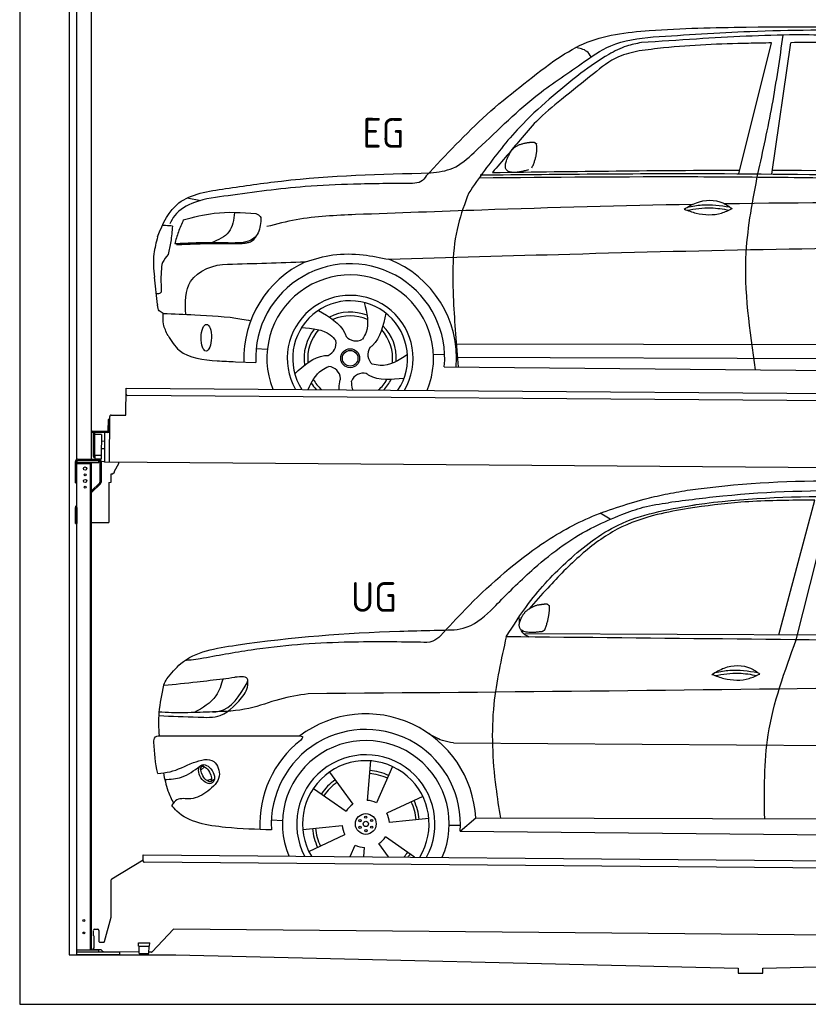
# Model space of a CAD drawing. Header units: millimetres. Extents: x -411 to 6777, y 0 to 6527.
# Tile 1 of 6: x 0 to 3183, y 0 to 3974. Entities that reach past the tile are written whole.
import ezdxf

# ---------------------------------------------------------------- set-up
doc = ezdxf.new("R2010")
doc.units = ezdxf.units.MM
for name, color, linetype, lineweight in [('AM_0', 7, 'Continuous', 50), ('car', 10, 'Continuous', 25), ('Gebäude', 7, 'Continuous', 25), ('Plattform', 7, 'Continuous', 25), ('Ständer hinten', 7, 'Continuous', 25)]:
    doc.layers.add(name, color=color, linetype=linetype, lineweight=lineweight)
doc.styles.get("Standard").update_dxf_attribs({"font": 'ISOCP.SHX'})

# ---------------------------------------------------------------- blocks, each defined once
blk = doc.blocks.new('Gebäude_350_GT200')
at = {"layer": 'Gebäude'}
for p, q in [((0, 5900.8), (0, 0)), ((630.1, 200), (2900, 146.1)), ((3000, 146.1), (5231.6, 200)), ((2900, 146.1), (2900, 126.1)), ((2900, 126.1), (3000, 126.1)), ((3000, 126.1), (3000, 146.1)), ((0, 0), (5900, 0))]:
    blk.add_line(p, q, dxfattribs=at)
blk.add_lwpolyline([(5700, 4300), (5700, 4300), (5700, 5700.9), (200, 5700.9), (200, 200), (630.1, 200)], dxfattribs=at)
blk = doc.blocks.new('Ständer_hinten_GT200')
at = {"layer": 'Ständer hinten'}
for p, q in [((225, 2104), (225, 2190)), ((230, 200), (230, 2190)), ((319, 2187), (230, 2187)), ((235, 2200), (319, 2200)), ((319, 2195), (235, 2195)), ((290, 218), (290, 2187)), ((319, 2187), (319, 2195)), ((324, 2190), (324, 2107.2)), ((329, 2190), (328.9, 2107.1)), ((341.8, 2189.5), (329, 2190.6)), ((341.8, 2187.7), (341.8, 2189.5)), ((399.8, 2187.2), (341.8, 2187.7)), ((399.7, 2182.7), (399.8, 2187.2)), ((230, 2182), (290, 2182)), ((285, 2182), (285, 218)), ((374, 2140.5), (382.9, 2147.4)), ((382.9, 2147.4), (383, 2147.8)), ((383, 2151.9), (399.7, 2182.7)), ((383, 2147.8), (383, 2151.9)), ((360, 2106.3), (369, 2107)), ((360, 2106.3), (360, 1944)), ((369, 2107), (369, 2140.5)), ((369, 2140.5), (374, 2140.5)), ((225, 2104), (230, 2104)), ((290, 2072.1), (322.5, 2103.6)), ((325.9, 2100), (290, 2065.2)), ((230, 2004.9), (225, 2004.9)), ((225, 1940), (225, 2004.9)), ((228.1, 2012.1), (230, 2014)), ((230, 2004.9), (230, 1940)), ((225, 1940), (230, 1940)), ((290, 1944), (360, 1944)), ((319, 218), (230, 218)), ((404, 210), (230, 210)), ((404, 200), (230, 200)), ((319, 210), (319, 218)), ((404, 200), (404, 210))]:
    blk.add_line(p, q, dxfattribs=at)
for centre, radius in [((264, 2162), 6.5), ((264, 2112), 6.5), ((264, 2137), 3.7), ((264, 2087), 3.7), ((258.6, 338), 3.7), ((258.6, 288), 3.7)]:
    blk.add_circle(centre, radius, dxfattribs=at)
for centre, radius, start, end in [((235, 2190), 10, 90, 180), ((235, 2190), 5, 90, 180), ((319, 2190), 10, 0.0086, 89.9915), ((319, 2190), 5, 0, 90), ((319, 2107.2), 5, 314.0428, 0), ((318.9, 2107.1), 10, 314.1186, 0), ((235, 2004.9), 10, 134.1186, 180)]:
    blk.add_arc(centre, radius, start, end, dxfattribs=at)
blk = doc.blocks.new('UG Plattfrom Gl550')
at = {"layer": 'Plattform'}
for p, q in [((498.1, 578.8), (498.2, 597.8)), ((498.2, 597.8), (498.3, 603.8)), ((498.3, 603.8), (5435.1, 560.7)), ((371.8, 506.3), (498.1, 583.5)), ((5429.8, 530.7), (503, 573.7)), ((368.7, 352.3), (369.4, 502.1)), ((342.2, 253.9), (368.7, 352.3)), ((297.4, 276.5), (297.6, 298.5)), ((302.6, 303.5), (314.6, 303.4)), ((319.6, 298.3), (319.2, 255.3)), ((621.4, 302.7), (535.3, 212)), ((5347, 261.5), (621.4, 302.7)), ((297.4, 276.5), (299.7, 276.5)), ((299.7, 276.5), (299.3, 225.5)), ((324.2, 250.3), (337.3, 250.2)), ((479.6, 234.9), (479.7, 247.9)), ((479.7, 247.9), (524.7, 247.5)), ((524.6, 234.5), (524.7, 247.5)), ((296.9, 220.5), (297, 225.5)), ((325.2, 220.3), (296.9, 220.5)), ((299.3, 225.5), (297, 225.5)), ((335.5, 213.3), (328.3, 219.2)), ((481.8, 210.9), (338.6, 212.2)), ((479.6, 234.9), (524.6, 234.5)), ((481.8, 204.9), (482.1, 234.9)), ((481.8, 204.9), (521.8, 204.6)), ((521.8, 204.6), (522.1, 234.6)), ((531.7, 210.5), (521.8, 210.6))]:
    blk.add_line(p, q, dxfattribs=at)
for centre, start, end in [((503.1, 578.7), 179.5, 269.5), ((374.4, 502.1), 121.4261, 179.5), ((302.6, 298.5), 89.5, 179.5), ((314.6, 298.4), 359.5, 89.5), ((324.2, 255.3), 179.5, 269.5), ((337.4, 255.2), 269.5, 344.9258), ((325.1, 215.3), 50.8402, 89.5), ((338.6, 217.2), 230.8402, 269.5), ((531.7, 215.5), 269.5, 316.4902)]:
    blk.add_arc(centre, 5, start, end, dxfattribs=at)
blk = doc.blocks.new('Palette EG Gl550')
at = {"layer": 'Plattform'}
for p, q in [((428.6, 2377), (429.5, 2487)), ((429.5, 2487), (5467.3, 2448)), ((5462.1, 2418), (434.2, 2457)), ((356.5, 2360.3), (356.1, 2314.3)), ((363.5, 2360.2), (356.5, 2360.3)), ((358.1, 2313.3), (358.5, 2360.3)), ((362.6, 2187.5), (363.6, 2372.5)), ((368.6, 2377.5), (428.6, 2377)), ((354.1, 2312.3), (292.8, 2312.8)), ((293.1, 2312.8), (293.1, 2307.8)), ((293.1, 2310.8), (355.1, 2310.3)), ((355.1, 2307.3), (293.1, 2307.8)), ((342.6, 2307.4), (341.7, 2187.7)), ((355.1, 2307.3), (355.1, 2310.3)), ((363.1, 2313.2), (358.1, 2313.3)), ((358.2, 2313.3), (363.1, 2313.2)), ((297.3, 2210.5), (298, 2304.5)), ((302, 2304.5), (301.3, 2210.5)), ((330, 2299.4), (329.3, 2215.2)), ((342.3, 2271.9), (329.8, 2272.3)), ((342.1, 2241.7), (329.5, 2241.8)), ((328.9, 2215), (303.9, 2215)), ((303.9, 2215), (303.9, 2200)), ((328.9, 2215), (303.9, 2215)), ((303.9, 2215), (303.9, 2200)), ((303.9, 2200), (328.9, 2200)), ((328.9, 2200), (303.9, 2200)), ((328.9, 2215), (328.9, 2200)), ((328.9, 2215), (328.9, 2200)), ((5465, 2148), (341.7, 2187.7))]:
    blk.add_line(p, q, dxfattribs=at)
for centre, radius, start, end in [((434.3, 2462), 5, 179.556, 269.556), ((368.6, 2372.5), 5, 89.556, 179.556), ((300, 2304.5), 2, 359.3444, 179.3444), ((354.1, 2314.3), 2.01, 269.7445, 359.3674), ((355.1, 2313.3), 3, 269.7663, 359.5554), ((355.1, 2313.3), 6, 269.556, 359.556), ((355.1, 2313.3), 6, 269.5566, 359.5553), ((302.4, 2300.4), 0.4, 179.3444, 271.7264), ((313.4, 1973.4), 326.8, 87.1681, 91.938), ((329.6, 2299.4), 0.4, 359.3444, 86.9565), ((299.3, 2210.5), 2, 179.3444, 359.3444), ((301.7, 2214.6), 0.4, 86.9623, 179.3444), ((302.7, 2223.3), 8.39, 263.3001, 278.0521), ((328.9, 2215.2), 0.4, 267.6536, 359.3444)]:
    blk.add_arc(centre, radius, start, end, dxfattribs=at)
blk = doc.blocks.new('Car_UG')
at = {"layer": 'car'}
for p, q in [((3049.2, 1522.4), (3188.4, 2067.2)), ((3119.4, 1502.8), (3258.9, 2083.2)), ((2363.9, 1981.2), (2323.3, 2005.3)), ((2018.2, 1516.7), (4071.9, 1528)), ((1740.1, 1072.2), (3746.7, 1078.5)), ((1686.7, 1072), (1687.1, 1072)), ((1405.7, 996.9), (1393.6, 837)), ((721.8, 952.1), (736.6, 966.1)), ((723.6, 965.3), (734.1, 974.7)), ((1495.1, 974.6), (1431.3, 827.5)), ((746.4, 910.7), (765.7, 918.1)), ((761.5, 906.9), (777, 916.6)), ((1240.8, 949.6), (1336.3, 820.8)), ((1176.9, 883.3), (1309.3, 793)), ((1618.4, 855.5), (1474, 786)), ((1643.8, 766.9), (1484.6, 748.6)), ((1770.2, 716.1), (1832.9, 770.4)), ((1832.9, 770.4), (3642.9, 784.6)), ((1008.4, 755), (1053.1, 753.1)), ((1135.4, 716.9), (1294.6, 735.3)), ((1726.3, 740.3), (1771.1, 740.7)), ((1770.2, 716.1), (3701, 717.8)), ((1160.8, 628.4), (1305.2, 697.9)), ((1588.1, 610.3), (1469.9, 690.9)), ((1327.7, 609.9), (1347.9, 656.3)), ((1382.8, 610), (1385.6, 646.8)), ((1482.1, 610.1), (1442.9, 663))]:
    blk.add_line(p, q, dxfattribs=at)
for centre, radius in [((1389.6, 741.9), 41.9), ((1365.7, 754.9), 4.46), ((1388.8, 769.1), 4.46), ((1412.8, 756.2), 4.46), ((1366.4, 727.7), 4.46), ((1389.6, 741.9), 10.7), ((1390.3, 714.8), 4.46), ((1413.5, 729), 4.46)]:
    blk.add_circle(centre, radius, dxfattribs=at)
for centre, radius, start, end in [((1389.8, 742.4), 443.9, 3.6233, 127.5084), ((1389.6, 741.9), 381.5, 356.1115, 184.141), ((1389.6, 741.9), 427.8, 128.5907, 183.5582), ((1389.6, 741.9), 336.7, 337.0019, 203.1531), ((1389.6, 741.9), 279.1, 331.8638, 208.2913), ((1389.6, 741.9), 255.4, 328.9743, 211.1808), ((1389.6, 741.9), 216.3, 65.4485, 86.5251), ((1389.6, 741.9), 216.3, 125.4485, 146.5251), ((1389.6, 741.9), 204, 65.3726, 86.5671), ((1389.6, 741.9), 204, 125.3726, 146.5671), ((1389.6, 741.9), 95.2, 64.034, 87.5844), ((1389.6, 741.9), 216.3, 5.4485, 26.5251), ((1389.6, 741.9), 95.2, 124.034, 147.5844), ((1389.6, 741.9), 204, 5.3726, 26.5671), ((1389.6, 741.9), 95.2, 4.034, 27.5844), ((1389.6, 742), 216.3, 185.4485, 206.5251), ((1389.6, 741.9), 204, 185.3726, 206.5671), ((1389.6, 742), 95.2, 184.034, 207.5844), ((1389.6, 741.9), 95.2, 304.034, 327.5844), ((1389.6, 741.9), 95.2, 244.034, 267.5844), ((1389.6, 741.9), 204, 319.7706, 326.5671), ((1389.6, 741.9), 216.3, 322.4984, 326.5251)]:
    blk.add_arc(centre, radius, start, end, dxfattribs=at)
for centre, major_axis, ratio in [((744.9, 936.4), (23.2, -35.3), 0.641217), ((743.6, 937), (-17.9, 30.2), 0.433194)]:
    blk.add_ellipse(centre, major_axis=major_axis, ratio=ratio, dxfattribs=at)
for points, knots in [([(2673.6, 2101.7), (2688.3, 2103.8), (2892.1, 2133.3), (3240, 2153.3), (3572.3, 2144.1), (3713.5, 2140.2)], [0, 0, 0, 0, 44.363443, 617.827051, 1041.677324, 1041.677324, 1041.677324, 1041.677324]), ([(4360.6, 1997.9), (4212.5, 2028.4), (3890.5, 2094.7), (3371.9, 2112.1), (2931.5, 2097.6), (2671.4, 2060.7), (2598.4, 2050.4)], [0, 0, 0, 0, 452.969864, 984.660554, 1551.463157, 1772.575196, 1772.575196, 1772.575196, 1772.575196]), ([(2499.6, 2064), (2527.6, 2071.1), (2585.2, 2085.6), (2643.6, 2096.2), (2673.6, 2101.7)], [0, 0, 0, 0, 86.602296, 178.13615, 178.13615, 178.13615, 178.13615]), ([(3188.4, 2067.2), (3174.9, 2066.9), (3075.5, 2064.8), (2904.7, 2061.4), (2749, 2038.7), (2678.4, 2028.4)], [666.326512, 666.326512, 666.326512, 666.326512, 706.624571, 964.215873, 1178.205668, 1178.205668, 1178.205668, 1178.205668]), ([(2694.7, 2041.5), (2699.6, 2042.3), (2889.8, 2073.3), (3138.1, 2082), (3380.2, 2085), (3434.7, 2085.7)], [0, 0, 0, 0, 14.958905, 578.066478, 741.647169, 741.647169, 741.647169, 741.647169]), ([(1683.6, 1504.3), (1716, 1540.2), (1835.2, 1672), (2026, 1846.8), (2274, 1995.2), (2424.9, 2041.2), (2499.6, 2064)], [0, 0, 0, 0, 145.246154, 533.109695, 771.486221, 1004.894321, 1004.894321, 1004.894321, 1004.894321]), ([(1948.9, 1503), (1977.4, 1549.1), (2047.5, 1662.6), (2194.7, 1820), (2405.9, 1988.6), (2591.2, 2022.5), (2694.7, 2041.5)], [0, 0, 0, 0, 162.281083, 399.433399, 644.903205, 954.973623, 954.973623, 954.973623, 954.973623]), ([(2678.4, 2028.4), (2636.4, 2020.6), (2538.1, 2002.3), (2386.2, 1948.2), (2241.1, 1837.7), (2130.6, 1720.8), (2063.6, 1644.3), (2038.6, 1615.8)], [0, 0, 0, 0, 128.205286, 300.044117, 477.787268, 668.958491, 782.608096, 782.608096, 782.608096, 782.608096]), ([(2410.1, 2001.1), (2438.7, 2012.2), (2499.5, 2035.7), (2564.1, 2045.3), (2598.4, 2050.4)], [0, 0, 0, 0, 91.476949, 195.154815, 195.154815, 195.154815, 195.154815]), ([(1912.1, 1636.5), (1959.9, 1685.6), (2076.7, 1805.6), (2245.6, 1931.2), (2373.5, 1985.5), (2410.1, 2001.1)], [0, 0, 0, 0, 205.645796, 502.611548, 621.944957, 621.944957, 621.944957, 621.944957]), ([(1657.5, 1526.1), (1663.4, 1526.4), (1702.6, 1528.5), (1788.4, 1525.3), (1864.5, 1585.3), (1903.1, 1626.8), (1912.1, 1636.5)], [0, 0, 0, 0, 17.864769, 117.886459, 248.863247, 288.815655, 288.815655, 288.815655, 288.815655]), ([(581, 1319.9), (598.5, 1341.9), (665.7, 1426.2), (1011.8, 1486.6), (1343.3, 1516.6), (1611.1, 1524.7), (1657.5, 1526.1)], [0, 0, 0, 0, 82.89181, 318.191673, 980.786507, 1119.82356, 1119.82356, 1119.82356, 1119.82356]), ([(2040.1, 1502.9), (2032.7, 1506.7), (2018.7, 1513.7), (2010.9, 1525.5), (2008.3, 1531.9)], [0, 0, 0, 0, 23.95332, 45.454919, 45.454919, 45.454919, 45.454919]), ([(1602.8, 1477.3), (1500.3, 1477.6), (1272, 1478.3), (974.5, 1452.7), (783, 1414.7), (715, 1401.3)], [0, 0, 0, 0, 307.290604, 684.949059, 892.925798, 892.925798, 892.925798, 892.925798]), ([(1683.6, 1504.3), (1673.7, 1495.6), (1651, 1475.4), (1620.2, 1476.6), (1602.8, 1477.3)], [0, 0, 0, 0, 38.143453, 88.165274, 88.165274, 88.165274, 88.165274]), ([(1948.9, 1503), (1929.3, 1412.2), (1886.1, 1212.1), (1900, 963.5), (1925.5, 812.4), (1932.4, 771.2)], [0, 0, 0, 0, 277.646403, 612.029433, 737.577371, 737.577371, 737.577371, 737.577371]), ([(2999.2, 779.6), (2996.6, 893.4), (2990.8, 1141.6), (3074.2, 1376), (3119.4, 1502.8)], [0, 0, 0, 0, 338.772014, 738.643609, 738.643609, 738.643609, 738.643609]), ([(715, 1401.3), (702.8, 1399.4), (682.4, 1396.2), (661.8, 1395), (653.6, 1394.5)], [0, 0, 0, 0, 36.94927, 61.79219, 61.79219, 61.79219, 61.79219]), ([(2780.2, 1359.4), (2796.1, 1369.2), (2842.3, 1397.6), (2920.7, 1401), (2961.8, 1371.5), (2973.8, 1362.9)], [0, 0, 0, 0, 56.386158, 162.852709, 206.792536, 206.792536, 206.792536, 206.792536]), ([(2780.2, 1359.4), (2796.2, 1353.4), (2844.4, 1336.4), (2915.2, 1334.3), (2959.9, 1356.1), (2973.8, 1362.9)], [5.208578, 5.208578, 5.208578, 5.208578, 44.198582, 121.455021, 156.55166, 156.55166, 156.55166, 156.55166]), ([(2791.9, 1355.2), (2824.2, 1360.6), (2880.8, 1370.1), (2937.3, 1361.2), (2961.4, 1356.9)], [0, 0, 0, 0, 73.878693, 129.282646, 129.282646, 129.282646, 129.282646]), ([(2793.8, 1367.6), (2813.3, 1371.6), (2869.7, 1382.1), (2927, 1374.8), (2964.4, 1369.6)], [7.57653, 7.57653, 7.57653, 7.57653, 52.544532, 137.659237, 137.659237, 137.659237, 137.659237]), ([(568.9, 1293.5), (613.6, 1298.3), (693.2, 1306.7), (772.5, 1317.5), (807.3, 1322.2)], [0, 0, 0, 0, 134.722083, 240.148268, 240.148268, 240.148268, 240.148268]), ([(568.9, 1293.5), (569, 1293.9), (571, 1303.4), (576.1, 1311.8), (581, 1319.9)], [0, 0, 0, 0, 1.13726, 29.051294, 29.051294, 29.051294, 29.051294]), ([(807.3, 1322.2), (800.1, 1297.4), (782.2, 1236.2), (725.9, 1203.7), (692.4, 1184.4)], [0, 0, 0, 0, 75.006289, 185.501988, 185.501988, 185.501988, 185.501988]), ([(905, 1306), (906.1, 1310.7), (911.9, 1334), (880.5, 1330.9), (855.5, 1328.4)], [0, 0, 0, 0, 13.096912, 65.411115, 65.411115, 65.411115, 65.411115]), ([(893.3, 1258.9), (898.7, 1268.9), (909.3, 1288.1), (908.2, 1310.1), (907.7, 1320.6)], [0, 0, 0, 0, 33.373471, 64.521028, 64.521028, 64.521028, 64.521028]), ([(4890.6, 1288.6), (4777.2, 1299.9), (4524.7, 1325.1), (4086.9, 1331.2), (2954.4, 1298.1), (1961.1, 1279.8), (1151.4, 1264.8)], [0, 0, 0, 0, 341.879851, 760.963773, 1312.001547, 3741.308129, 3741.308129, 3741.308129, 3741.308129]), ([(553.4, 1089.4), (549.9, 1120.8), (547.7, 1189.3), (561.5, 1256.9), (568.9, 1293.5)], [233.087768, 233.087768, 233.087768, 233.087768, 327.386109, 438.943239, 438.943239, 438.943239, 438.943239]), ([(766.1, 1187.6), (775.3, 1188.3), (838.7, 1193.2), (874.5, 1254), (905, 1306)], [0, 0, 0, 0, 27.186628, 187.736759, 187.736759, 187.736759, 187.736759]), ([(550.5, 1170.6), (602.3, 1169.1), (683.6, 1166.7), (816, 1163.2), (864.7, 1223.5), (893.3, 1258.9)], [0, 0, 0, 0, 158.046902, 247.919639, 375.430208, 375.430208, 375.430208, 375.430208]), ([(1151.4, 1264.8), (1112.9, 1258.3), (1031.9, 1244.5), (908.8, 1194.3), (815.8, 1189.9), (766.1, 1187.6)], [0, 0, 0, 0, 117.033337, 246.052945, 394.183881, 394.183881, 394.183881, 394.183881]), ([(766.1, 1187.6), (733.2, 1186.1), (665.1, 1182.9), (593.3, 1181.8), (554.8, 1185), (551.4, 1185.2)], [0, 0, 0, 0, 98.913306, 204.443634, 214.852043, 214.852043, 214.852043, 214.852043]), ([(1740.1, 1072.2), (1724.8, 1074.7), (1686.2, 1081), (1652.7, 1101.6), (1632.5, 1114.1)], [0, 0, 0, 0, 45.939522, 116.435962, 116.435962, 116.435962, 116.435962]), ([(530.6, 1062.9), (531.2, 1071), (532, 1081.5), (543.6, 1089.6), (549.7, 1089.5), (553.4, 1089.4)], [0, 0, 0, 0, 22.369619, 29.273836, 40.160281, 40.160281, 40.160281, 40.160281]), ([(553.4, 1089.4), (615.4, 1090), (826.6, 1091.9), (1037.8, 1093.8), (1119.5, 1094.5)], [24.694283, 24.694283, 24.694283, 24.694283, 210.588534, 658.29544, 658.29544, 658.29544, 658.29544]), ([(1119.5, 1094.5), (1123.9, 1094), (1135.3, 1092.6), (1127.5, 1082.5), (1122.8, 1076.3)], [0, 0, 0, 0, 10.752795, 27.576977, 27.576977, 27.576977, 27.576977]), ([(547.6, 937.7), (564.6, 939.3), (615.7, 944.2), (679.2, 981.7), (778.3, 1010.2), (809.5, 918), (771.3, 885.5), (750.3, 867.6)], [0, 0, 0, 0, 50.161126, 151.683964, 234.294042, 296.871295, 373.222701, 373.222701, 373.222701, 373.222701]), ([(576.5, 912.7), (599.7, 914.5), (652.2, 918.4), (694.4, 950.6), (718, 968.6)], [0, 0, 0, 0, 68.191309, 155.020743, 155.020743, 155.020743, 155.020743]), ([(570.5, 940.1), (575.7, 915.7), (584.8, 873.3), (604.1, 834.6), (612.3, 818.2)], [0, 0, 0, 0, 74.615031, 129.277415, 129.277415, 129.277415, 129.277415]), ([(750.3, 867.6), (729, 853), (691.8, 827.7), (629.6, 843), (612, 818.1), (605.8, 809.3)], [0, 0, 0, 0, 75.158891, 131.059011, 161.208919, 161.208919, 161.208919, 161.208919]), ([(1009.1, 714.4), (948.8, 715.2), (819.4, 718.6), (662.4, 741.7), (611.9, 801), (605.8, 809.3)], [46.114962, 46.114962, 46.114962, 46.114962, 230.839937, 438.448503, 469.89769, 469.89769, 469.89769, 469.89769])]:
    blk.add_open_spline(points, degree=3, knots=knots, dxfattribs=at)
for points, degree in [([(2012.7, 1587.1), (2028.9, 1617.5), (2071.5, 1632)], 2), ([(2071.5, 1632), (2100.1, 1638), (2113, 1636.9)], 2), ([(2103.7, 1532.7), (2124.6, 1585.9), (2121.6, 1630.8)], 2), ([(2113, 1636.9), (2119.1, 1630.9), (2121.6, 1630.8)], 2), ([(2001.9, 1560.2), (2001.1, 1568), (2000.7, 1576.3), (2000.3, 1584.5)], 3), ([(2090.2, 1524.9), (1968.2, 1505.1), (2012.7, 1587.1)], 2), ([(2090.2, 1524.9), (2096.2, 1526.7), (2103.7, 1532.7)], 2), ([(3811.9, 1502.7), (3190.9, 1502.8), (2569.9, 1502.9), (1948.9, 1503)], 3), ([(807.3, 1322.2), (823.4, 1324.3), (839.4, 1326.3), (855.5, 1328.4)], 3), ([(547.6, 937.7), (537.8, 978.4), (533.7, 1020.6), (530.6, 1062.9)], 3)]:
    blk.add_open_spline(points, degree=degree, dxfattribs=at)
blk = doc.blocks.new('Car_EG')
at = {"layer": 'car'}
for p, q in [((2876.3, 3374.3), (3004.9, 3903.2)), ((3010.3, 3374.3), (3081.8, 3904.9)), ((651.2, 3259.4), (705.8, 3249.4)), ((534.3, 2828.2), (520.9, 2939.3)), ((1741.3, 2679.3), (3606.5, 2690.6)), ((933.9, 2653.9), (978.9, 2651.1)), ((1649.5, 2636.5), (1694.6, 2636.2)), ((1742.5, 2625.9), (3600.6, 2633.6)), ((850.9, 2600.1), (932.6, 2597.9)), ((1693.8, 2586), (3651, 2582.3))]:
    blk.add_line(p, q, dxfattribs=at)
for radius in [38.2, 31.6]:
    blk.add_circle((1313.6, 2617.5), radius, dxfattribs=at)
for centre, radius, start, end in [((1313.6, 2617.4), 429, 115.3257, 182.2892), ((1313.6, 2617.5), 381.5, 355.2633, 182.9357), ((1313.6, 2617.4), 429, 355.78, 69.0419), ((1313.6, 2617.4), 336.4, 337.7896, 202.2104), ((1313.6, 2617.4), 254, 329.958, 210.042), ((1313.6, 2617.5), 231.9, 326.7412, 213.2588), ((1313.6, 2617.5), 186.2, 69.0353, 117.173), ((1313.6, 2617.5), 171.5, 66.3622, 114.5079), ((1313.6, 2617.5), 186.2, 357.0232, 45.1683), ((1313.6, 2617.5), 186.2, 141.0346, 189.1631), ((1313.6, 2617.5), 171.5, 138.3625, 186.4977), ((1335.7, 2740.1), 52.3, 221.4441, 301.2029), ((1313.6, 2617.5), 171.5, 354.349, 42.5022), ((1203.8, 2676.3), 52.3, 293.4441, 13.2029), ((1437.1, 2634.4), 52.3, 149.4441, 229.2029), ((1223.7, 2531.2), 52.3, 5.4441, 85.2029), ((1367.9, 2505.3), 52.3, 77.4441, 157.2029), ((1313.6, 2617.5), 186.2, 213.0221, 223.0725), ((1313.6, 2617.5), 171.5, 210.3494, 227.8612), ((1313.6, 2617.5), 171.5, 312.1388, 330.4884), ((1313.6, 2617.5), 186.2, 316.9275, 333.1555)]:
    blk.add_arc(centre, radius, start, end, dxfattribs=at)
blk.add_ellipse((732.2, 2696.1), major_axis=(-0.6, -53.8), ratio=0.38902, dxfattribs=at)
for points, knots in [([(2901.5, 3966.7), (3162.7, 3970.3), (3629.1, 3976.8), (4094, 3939.6), (4298.6, 3923.3)], [0, 0, 0, 0, 783.131876, 1398.451598, 1398.451598, 1398.451598, 1398.451598]), ([(2125.9, 3824.1), (2164.8, 3849.7), (2279.7, 3925.3), (2552.6, 3957.8), (2771.9, 3963.4), (2901.5, 3966.7)], [0, 0, 0, 0, 138.416977, 409.239574, 800.634472, 800.634472, 800.634472, 800.634472]), ([(3391.9, 3932.7), (3295.3, 3935.1), (3064.9, 3940.8), (2760.5, 3921.2), (2553.1, 3905.9), (2478.9, 3900.4)], [0, 0, 0, 0, 289.925788, 691.034976, 914.075582, 914.075582, 914.075582, 914.075582]), ([(2526.9, 3923.5), (2656.9, 3933.3), (2949.9, 3955.4), (3422.9, 3961.7), (3824.8, 3933.3), (4068.6, 3917.8), (4126.3, 3911)], [0, 0, 0, 0, 391.04113, 881.651907, 1416.366113, 1602.404452, 1602.404452, 1602.404452, 1602.404452]), ([(2953.5, 3374.4), (2973.2, 3466.8), (3012.9, 3652.5), (3038.4, 3840.8), (3051.2, 3935.3)], [0, 0, 0, 0, 283.470666, 569.579509, 569.579509, 569.579509, 569.579509]), ([(1632.3, 3368), (1663.4, 3372), (1730.5, 3380.6), (1866.8, 3504.8), (2019.1, 3664.9), (2213.8, 3794.9), (2361.4, 3904.2), (2467.8, 3916.6), (2526.9, 3923.5)], [0, 0, 0, 0, 92.088496, 198.244431, 535.20583, 761.03899, 900.746615, 1075.694159, 1075.694159, 1075.694159, 1075.694159]), ([(2478.9, 3900.4), (2458.9, 3896.3), (2412.8, 3886.9), (2330.2, 3844.1), (2272.4, 3801.9), (2236, 3775.3)], [0, 0, 0, 0, 61.035564, 140.794883, 275.952712, 275.952712, 275.952712, 275.952712]), ([(3004.9, 3903.2), (2973.6, 3902.4), (2827.9, 3898.6), (2649.2, 3891), (2503.1, 3871.5), (2470.4, 3867.2)], [197.256536, 197.256536, 197.256536, 197.256536, 291.063452, 634.28515, 733.122134, 733.122134, 733.122134, 733.122134]), ([(2470.4, 3867.2), (2442, 3860.6), (2373.5, 3844.7), (2275.1, 3763.3), (2200.8, 3703.4), (2158, 3668.9)], [0, 0, 0, 0, 86.597787, 208.561469, 374.433345, 374.433345, 374.433345, 374.433345]), ([(2276.8, 3841.3), (2271.4, 3849.3), (2256.6, 3870.9), (2230.1, 3875.3), (2213.2, 3878.1)], [0, 0, 0, 0, 27.928882, 76.157533, 76.157533, 76.157533, 76.157533]), ([(1614.8, 3355.6), (1693.6, 3441.3), (1850.5, 3612.2), (2034.3, 3753.6), (2125.9, 3824.1)], [0, 0, 0, 0, 348.504368, 694.469057, 694.469057, 694.469057, 694.469057]), ([(2236, 3775.3), (2150.3, 3705.2), (2006.7, 3587.8), (1871, 3410.9), (1807.9, 3319), (1786.9, 3288.5)], [0, 0, 0, 0, 330.81645, 554.406323, 665.421108, 665.421108, 665.421108, 665.421108]), ([(2158, 3668.9), (2123.6, 3640.1), (2063.8, 3589.8), (1996, 3509.1), (1938.9, 3438.8), (1901.7, 3394.9), (1882.1, 3371.8)], [0, 0, 0, 0, 134.354018, 233.932561, 315.374508, 406.281998, 406.281998, 406.281998, 406.281998]), ([(805.5, 3298.3), (880.5, 3309.9), (1154.1, 3352.3), (1431.1, 3362.2), (1632.3, 3368)], [0, 0, 0, 0, 227.568723, 830.29912, 830.29912, 830.29912, 830.29912]), ([(1614.8, 3355.6), (1608.6, 3346.8), (1595.1, 3328), (1571.9, 3326.2), (1559.4, 3325.3)], [0, 0, 0, 0, 30.757615, 66.116724, 66.116724, 66.116724, 66.116724]), ([(1829.4, 3350), (2123.4, 3354.9), (2547, 3361.9), (3369.2, 3362), (3897.4, 3350.9), (4296, 3342.6)], [0, 0, 0, 0, 882.102268, 1270.770708, 2466.750946, 2466.750946, 2466.750946, 2466.750946]), ([(1833.2, 3361.3), (2161.7, 3367.2), (3013.6, 3382.7), (3865.5, 3365), (4388.9, 3354.1)], [0, 0, 0, 0, 985.739727, 2555.887054, 2555.887054, 2555.887054, 2555.887054]), ([(2950.5, 2583.6), (2925.9, 2741.9), (2884.8, 3006.6), (2933.8, 3268.9), (2953.5, 3374.4)], [0, 0, 0, 0, 475.917648, 795.663342, 795.663342, 795.663342, 795.663342]), ([(532.7, 3101.6), (552.8, 3157.2), (606.7, 3266.9), (735.6, 3287.3), (805.5, 3298.3)], [67.561551, 67.561551, 67.561551, 67.561551, 233.573658, 430.399521, 430.399521, 430.399521, 430.399521]), ([(1559.4, 3325.3), (1480.1, 3324), (1335.7, 3321.6), (1086.9, 3309.2), (918.9, 3284.8), (815.5, 3269.8)], [0, 0, 0, 0, 238.01557, 433.396453, 746.784674, 746.784674, 746.784674, 746.784674]), ([(815.5, 3269.8), (770.1, 3263.7), (693.2, 3253.3), (607.6, 3206.4), (587.4, 3165.7), (581.5, 3153.9)], [0, 0, 0, 0, 137.99626, 233.728897, 272.771125, 272.771125, 272.771125, 272.771125]), ([(1786.9, 3288.5), (1771.3, 3245.5), (1720.6, 3106.3), (1724.5, 2864.4), (1741.6, 2674.5), (1749.5, 2585.9)], [0, 0, 0, 0, 136.633435, 442.372192, 710.487643, 710.487643, 710.487643, 710.487643]), ([(2656.4, 3229.7), (2672.4, 3239.6), (2718.6, 3267.9), (2797, 3271.4), (2838.1, 3241.9), (2850.1, 3233.3)], [0, 0, 0, 0, 56.386158, 162.852709, 206.792536, 206.792536, 206.792536, 206.792536]), ([(2689.9, 3249), (2406.4, 3241.5), (1953.4, 3225.3), (1500.6, 3205), (1331.1, 3197.4)], [1993.331731, 1993.331731, 1993.331731, 1993.331731, 2843.912796, 3352.993084, 3352.993084, 3352.993084, 3352.993084]), ([(2656.4, 3229.7), (2672.5, 3223.8), (2720.7, 3206.8), (2791.5, 3204.7), (2836.2, 3226.5), (2850.1, 3233.3)], [5.208578, 5.208578, 5.208578, 5.208578, 44.198582, 121.455021, 156.55166, 156.55166, 156.55166, 156.55166]), ([(2668.2, 3225.6), (2700.5, 3231), (2757.1, 3240.4), (2813.5, 3231.6), (2837.7, 3227.3)], [0, 0, 0, 0, 73.878693, 129.282646, 129.282646, 129.282646, 129.282646]), ([(2670.1, 3238), (2689.5, 3242), (2746, 3252.5), (2803.2, 3245.2), (2840.7, 3240)], [7.57653, 7.57653, 7.57653, 7.57653, 52.544532, 137.659237, 137.659237, 137.659237, 137.659237]), ([(635.9, 3170.6), (677.3, 3182), (773, 3208.6), (872.5, 3202), (928.9, 3198.3)], [0, 0, 0, 0, 128.068451, 296.209187, 296.209187, 296.209187, 296.209187]), ([(842.6, 3202.6), (838.9, 3173.2), (831.6, 3114.5), (777.3, 3091), (750.2, 3079.2)], [0, 0, 0, 0, 82.469489, 164.871029, 164.871029, 164.871029, 164.871029]), ([(928.9, 3198.3), (936.2, 3195.1), (950, 3189.1), (948.8, 3174.2), (948.3, 3167.2)], [0, 0, 0, 0, 21.276303, 40.575349, 40.575349, 40.575349, 40.575349]), ([(1331.1, 3197.4), (1250.8, 3193.4), (1129.6, 3187.4), (1012.6, 3156.6), (973.1, 3146.2)], [0, 0, 0, 0, 240.25843, 362.37059, 362.37059, 362.37059, 362.37059]), ([(592.1, 3145.2), (583, 3146), (569.4, 3147.1), (555.8, 3147.4), (551.3, 3147.5)], [0, 0, 0, 0, 27.361498, 40.86311, 40.86311, 40.86311, 40.86311]), ([(592.1, 3145.2), (590.5, 3124.3), (587.6, 3085.8), (579.7, 3048.1), (576.2, 3030.9)], [0, 0, 0, 0, 62.962155, 115.550095, 115.550095, 115.550095, 115.550095]), ([(635.9, 3170.6), (629, 3154.6), (615.3, 3123), (606.3, 3089.8), (601.9, 3073.3)], [0, 0, 0, 0, 52.081574, 103.113227, 103.113227, 103.113227, 103.113227]), ([(948.3, 3167.2), (945.6, 3145.6), (941.6, 3114.6), (905.7, 3086), (862.9, 3078.5), (829.7, 3078.8), (810.5, 3079)], [0, 0, 0, 0, 61.688141, 88.915796, 131.377114, 188.888446, 188.888446, 188.888446, 188.888446]), ([(532.7, 3101.6), (526.8, 3078.7), (513.1, 3025.4), (517.3, 2970.6), (520.9, 2939.3)], [0, 0, 0, 0, 70.489124, 164.038385, 164.038385, 164.038385, 164.038385]), ([(930.2, 3108.1), (926.3, 3100.6), (919.2, 3086.9), (899.9, 3080.7), (883.7, 3077.1), (868.6, 3076.2), (857.9, 3075.7), (852.9, 3075.4)], [0, 0, 0, 0, 24.299806, 44.374389, 57.433548, 74.613131, 89.537932, 89.537932, 89.537932, 89.537932]), ([(810.5, 3079), (769.9, 3079.3), (700.3, 3079.8), (630.8, 3075.2), (601.9, 3073.3)], [0, 0, 0, 0, 121.811128, 208.751004, 208.751004, 208.751004, 208.751004]), ([(630.4, 3070.6), (626.8, 3070.4), (619.7, 3070), (612.6, 3069.5), (609.1, 3069.2)], [0, 0, 0, 0, 10.705348, 21.344027, 21.344027, 21.344027, 21.344027]), ([(852.9, 3075.4), (828.7, 3075.2), (779.1, 3074.7), (716.2, 3074.6), (666.2, 3072.2), (641.7, 3071.1), (630.4, 3070.6)], [0, 0, 0, 0, 72.676028, 148.847009, 188.713602, 222.633888, 222.633888, 222.633888, 222.633888]), ([(1467, 3018.1), (1710.5, 3027.3), (2508.4, 3056.9), (3507.6, 3089.1), (4263.4, 3081.5), (4464.4, 3079.4)], [651.356687, 651.356687, 651.356687, 651.356687, 1382.168851, 3046.715693, 3649.598352, 3649.598352, 3649.598352, 3649.598352]), ([(576.2, 3030.9), (567.2, 3020.5), (550.2, 3000.6), (548.9, 2974.5), (548.2, 2962.1)], [0, 0, 0, 0, 39.820875, 76.149862, 76.149862, 76.149862, 76.149862]), ([(1130.1, 3005.2), (1166.7, 3016.7), (1242.3, 3040.4), (1358.1, 3038.8), (1432.5, 3024.6), (1467, 3018.1)], [0, 0, 0, 0, 114.625588, 236.419766, 341.954275, 341.954275, 341.954275, 341.954275]), ([(648.8, 2789.3), (646.6, 2837.9), (641.6, 2945.8), (761.3, 2993.2), (816.2, 2993.1)], [0, 0, 0, 0, 134.846457, 299.405554, 299.405554, 299.405554, 299.405554]), ([(548.2, 2962.1), (547.5, 2943.7), (546.3, 2916.9), (551.8, 2871.5), (535.1, 2871.2), (529.1, 2871.1)], [0, 0, 0, 0, 60.515449, 88.47232, 104.289332, 104.289332, 104.289332, 104.289332]), ([(558.1, 2792.8), (551.8, 2795.5), (538, 2801.5), (535.9, 2816.7), (534.8, 2825.1)], [0, 0, 0, 0, 19.140318, 42.478009, 42.478009, 42.478009, 42.478009]), ([(1368.9, 2842.7), (1379.3, 2800.9), (1392.7, 2747.5), (1369, 2704.5), (1362.8, 2695.4)], [0, 0, 0, 0, 119.179133, 152.546972, 152.546972, 152.546972, 152.546972]), ([(577.8, 2703.6), (570.1, 2718.6), (555.8, 2746.7), (557.3, 2778.1), (558.1, 2792.8)], [0, 0, 0, 0, 49.34423, 92.772447, 92.772447, 92.772447, 92.772447]), ([(558.1, 2792.8), (600.3, 2791.2), (705.9, 2787.1), (824.6, 2782.4), (899, 2768.2), (911, 2765.7)], [0, 0, 0, 0, 126.842835, 317.453829, 354.349286, 354.349286, 354.349286, 354.349286]), ([(1184, 2809.8), (1228.2, 2784.6), (1276.9, 2756.8), (1295, 2710), (1296.5, 2705.5)], [0, 0, 0, 0, 140.862207, 155.3883, 155.3883, 155.3883, 155.3883]), ([(1456.5, 2800.1), (1446.2, 2750.3), (1434.8, 2695.3), (1395.9, 2663.7), (1392, 2660.9)], [0, 0, 0, 0, 140.862207, 155.444261, 155.444261, 155.444261, 155.444261]), ([(577.8, 2703.6), (591.5, 2681.9), (634.5, 2613.9), (750.4, 2603.7), (826.8, 2600.9), (850.9, 2600.1)], [0, 0, 0, 0, 74.559643, 234.06367, 307.600106, 307.600106, 307.600106, 307.600106]), ([(1116.5, 2739.6), (1159.4, 2736.7), (1214.4, 2732.9), (1248, 2697), (1254.7, 2688.2)], [0, 0, 0, 0, 119.179133, 152.627431, 152.627431, 152.627431, 152.627431]), ([(1090.6, 2553.6), (1128.2, 2587.8), (1169.8, 2625.6), (1219.8, 2628.4), (1224.6, 2628.4)], [0, 0, 0, 0, 140.862207, 155.442461, 155.442461, 155.442461, 155.442461]), ([(1544.9, 2634.4), (1509.1, 2610.9), (1463.6, 2581), (1413.5, 2592.4), (1402.9, 2594.8)], [0, 0, 0, 0, 119.179133, 151.2485, 151.2485, 151.2485, 151.2485]), ([(1145.7, 2490.3), (1159.2, 2522.1), (1179.7, 2561.8), (1217.6, 2579.6), (1228.1, 2583.3)], [22.572369, 22.572369, 22.572369, 22.572369, 119.179133, 152.616634, 152.616634, 152.616634, 152.616634]), ([(1531.5, 2538), (1480.9, 2532.4), (1425.1, 2526.3), (1383, 2553.5), (1379.1, 2556.3)], [0, 0, 0, 0, 140.862207, 155.53262, 155.53262, 155.53262, 155.53262]), ([(1270.6, 2490.3), (1269.7, 2501.1), (1270.2, 2516.5), (1274.2, 2531.7), (1275.7, 2536.2)], [106.941313, 106.941313, 106.941313, 106.941313, 140.862207, 155.531654, 155.531654, 155.531654, 155.531654]), ([(1325.3, 2490.3), (1325, 2491.4), (1321.8, 2502.6), (1320.7, 2514.7), (1319.7, 2525.5)], [115.456701, 115.456701, 115.456701, 115.456701, 119.179133, 151.284708, 151.284708, 151.284708, 151.284708])]:
    blk.add_open_spline(points, degree=3, knots=knots, dxfattribs=at)
for points, degree in [([(3202.1, 3907.3), (3162, 3906.6), (3121.9, 3905.8), (3081.8, 3904.9)], 3), ([(1949.8, 3445.6), (1963.1, 3479.7), (2008.7, 3490.5)], 2), ([(2008.7, 3490.5), (2037.3, 3496.5), (2050.2, 3495.4)], 2), ([(2040.8, 3391.3), (2065.8, 3442.4), (2058.8, 3489.3)], 2), ([(2050.2, 3495.4), (2056.3, 3489.4), (2058.8, 3489.3)], 2), ([(2027.4, 3383.4), (1895.7, 3344.2), (1949.8, 3445.6)], 2), ([(1882.1, 3371.8), (2214.7, 3378.8), (2547.3, 3385.8), (2879.8, 3388.7)], 3), ([(3012.3, 3389.7), (3322.7, 3391.5), (3633.1, 3389.6), (3943.4, 3385.3)], 3), ([(3767.9, 3262), (3452.4, 3263.3), (3136.8, 3259.5), (2821.3, 3252.2)], 3), ([(816.2, 2993.1), (920.8, 2997.2), (1025.4, 3001.2), (1130.1, 3005.2)], 3), ([(534.3, 2828.2), (534.5, 2827.1), (534.6, 2826.1), (534.8, 2825.1)], 3), ([(1001.9, 2743.9), (1001.9, 2743.9), (1001.9, 2743.9), (1001.9, 2743.9)], 3)]:
    blk.add_open_spline(points, degree=degree, dxfattribs=at)
blk.add_text('EG', height=120).set_placement((1356.4, 3468.1))
blk = doc.blocks.new('Ständer hinten')
at = {"layer": 'Ständer hinten'}
for p, q in [((229.9, 5212), (229.9, 2198.6)), ((229.9, 5212), (289.9, 5212)), ((289.9, 2200), (289.9, 5212)), ((289.9, 5092), (312.9, 5092)), ((312.9, 5092), (312.9, 4590.7)), ((230, 2190), (230, 2187)), ((230, 2187), (318.9, 2187)), ((318.9, 2195), (235, 2195)), ((318.9, 2195), (318.9, 2187))]:
    blk.add_line(p, q, dxfattribs=at)

msp = doc.modelspace()

# ---------------------------------------------------------------- block references
at = {"layer": 'AM_0'}
for name, rotation in [('Car_EG', 359.5559561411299), ('Car_UG', 359.4224719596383)]:
    msp.add_blockref(name, (0, 0), dxfattribs=dict(at, rotation=rotation))
at = {"layer": 'Gebäude'}
msp.add_blockref('Gebäude_350_GT200', (0, 0), dxfattribs=at)
at = {"layer": 'Plattform'}
for name in ['Palette EG Gl550', 'UG Plattfrom Gl550']:
    msp.add_blockref(name, (0, 0), dxfattribs=at)
at = {"layer": 'Ständer hinten'}
for name in ['Ständer hinten', 'Ständer_hinten_GT200']:
    msp.add_blockref(name, (0, 0), dxfattribs=at)

# ---------------------------------------------------------------- texts
msp.add_text('UG', height=120).set_placement((1337.66, 1583.58))

doc.saveas('drawing.dxf')
